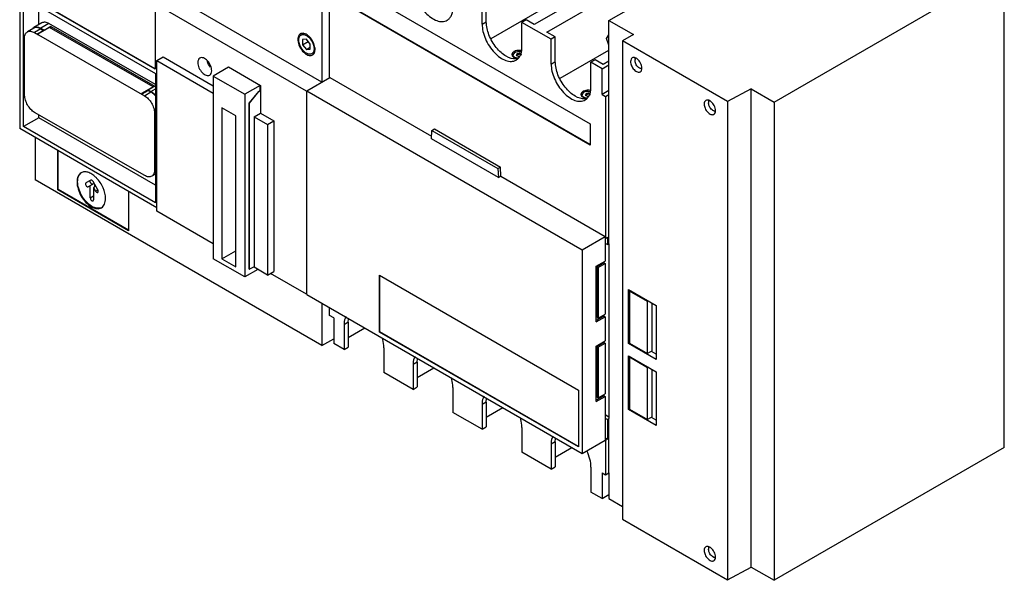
# Model space of a CAD drawing. Header units: millimetres. Extents: x 67 to 521, y 166 to 655.
# Tile 1 of 3: x 67 to 521, y 166 to 425. Entities that reach past the tile are written whole.
import ezdxf

# ---------------------------------------------------------------- set-up
doc = ezdxf.new("R2010")
doc.units = ezdxf.units.MM
doc.header["$LTSCALE"] = 53.423274
doc.layers.get('0').update_dxf_attribs({"linetype": 'CONTINUOUS'})

msp = doc.modelspace()

# ---------------------------------------------------------------- linework, layer by layer
at = {"color": 7, "linetype": 'Continuous'}
for p, q in [((206.56, 495.08), (206.56, 396.12)), ((338.93, 424.54), (450.37, 488.88)), ((206.56, 396.12), (74.3, 472.49)), ((67.23, 468.26), (67.23, 374.65)), ((199.49, 391.89), (67.23, 468.26)), ((210.11, 398.09), (210.09, 463)), ((415.2, 386.88), (521.26, 448.11)), ((521.26, 227.67), (521.26, 448.11)), ((217.17, 442.18), (330.31, 376.86)), ((339.15, 442.58), (304.48, 422.57)), ((129.7, 402.08), (68.96, 437.15)), ((129.7, 402.25), (69.1, 437.23)), ((310.37, 419.17), (345.04, 439.18)), ((68.93, 375.56), (68.93, 435.17)), ((68.93, 435.17), (129.79, 400.03)), ((330.31, 367.06), (217.17, 432.38)), ((330.31, 367.3), (217.38, 432.5)), ((280.46, 422.78), (280.46, 434.22)), ((282.39, 423.9), (282.39, 435.33)), ((76, 422.51), (76, 431.09)), ((129.7, 430.34), (129.7, 402.08)), ((284.58, 416.2), (307.83, 429.62)), ((77.47, 423.36), (73.72, 421.19)), ((80.7, 423.04), (76.96, 420.88)), ((129.79, 394.92), (80.7, 423.04)), ((280.46, 422.78), (282.39, 423.9)), ((300.77, 424.72), (298.84, 423.6)), ((298.84, 412.17), (298.84, 423.6)), ((312.28, 415.84), (298.84, 423.6)), ((304.48, 422.57), (300.77, 424.72)), ((338.94, 390.41), (338.93, 424.54)), ((338.93, 424.54), (350.28, 417.98)), ((73.73, 420.94), (70.76, 419.23)), ((76.96, 420.63), (73.99, 418.91)), ((73.99, 418.91), (75.88, 417.84)), ((75.35, 418.3), (78.18, 419.94)), ((75.35, 418.3), (75.65, 418.13)), ((81.03, 421.23), (75.65, 418.13)), ((75.88, 417.84), (124.76, 389.82)), ((76.96, 420.88), (78.45, 420.02)), ((76.96, 420.63), (78.18, 419.94)), ((78.45, 420.02), (77.32, 419.37)), ((77.32, 419.37), (77.32, 419.09)), ((77.32, 419.37), (77.46, 419.29)), ((81.63, 421.7), (77.46, 419.29)), ((77.46, 419.17), (77.46, 419.29)), ((78.18, 419.94), (78.18, 419.87)), ((128.76, 393.88), (81.03, 421.23)), ((81.63, 420.88), (81.63, 421.7)), ((81.63, 421.7), (129.57, 394.23)), ((198.21, 418.51), (196.96, 417.79)), ((314.21, 416.96), (310.37, 419.17)), ((337.84, 416.15), (338.94, 417.85)), ((350.28, 417.98), (345.19, 415.04)), ((69.5, 390.05), (69.41, 416.25)), ((199.46, 415.81), (197.69, 415.65)), ((197.69, 415.65), (197.69, 413.29)), ((197.69, 413.29), (200.28, 414.79)), ((197.69, 413.29), (199.45, 411.1)), ((201.22, 413.61), (199.46, 415.81)), ((201.22, 411.25), (201.22, 413.61)), ((314.21, 416.96), (312.28, 415.84)), ((312.28, 404.41), (312.28, 415.84)), ((314.21, 405.53), (314.21, 416.96)), ((338.94, 413.18), (337.84, 416.15)), ((393.61, 387.09), (345.19, 415.04)), ((345.19, 415.04), (345.19, 194.59)), ((199.45, 411.1), (201.22, 412.12)), ((199.45, 411.1), (201.22, 411.25)), ((202.92, 409.68), (201.96, 409.12)), ((294.75, 408.63), (295.57, 409.77)), ((296.53, 409.12), (296.71, 409.22)), ((296.53, 409.12), (296.59, 408.92)), ((296.6, 408.91), (296.71, 408.97)), ((296.71, 408.97), (296.71, 409.22)), ((298.01, 409.34), (297.77, 409.38)), ((297.77, 409.38), (297.77, 409.14)), ((297.77, 409.14), (298.01, 409.1)), ((298.01, 409.1), (298.01, 409.34)), ((316.4, 397.83), (338.94, 410.84)), ((130.44, 406.02), (133.34, 407.7)), ((130.44, 336.62), (130.44, 406.02)), ((130.44, 406.02), (156.46, 391)), ((133.34, 407.7), (156.46, 394.35)), ((294.75, 408.07), (294.75, 408.63)), ((296.24, 408.5), (296.31, 408.36)), ((297.09, 407.91), (297.33, 407.87)), ((312.28, 404.41), (314.21, 405.53)), ((332.59, 406.35), (330.66, 405.23)), ((335.82, 402.25), (330.66, 405.23)), ((330.66, 393.8), (330.66, 405.23)), ((336.3, 404.2), (332.59, 406.35)), ((338.94, 405.72), (336.3, 404.2)), ((129.79, 400.03), (129.79, 340.43)), ((163.54, 402.96), (156.46, 398.88)), ((163.44, 403.02), (163.51, 403.06)), ((163.44, 402.91), (163.44, 403.02)), ((163.54, 402.96), (163.44, 403.02)), ((163.51, 403.06), (178.24, 394.56)), ((335.82, 402.25), (338.94, 404.05)), ((335.82, 390.41), (335.82, 402.25)), ((156.46, 398.88), (156.46, 314.66)), ((156.46, 398.88), (171, 390.49)), ((199.7, 392.08), (210.31, 398.21)), ((210.31, 398.21), (257.17, 371.16)), ((128.76, 393.87), (123.38, 390.77)), ((123.38, 390.77), (123.69, 390.6)), ((123.69, 390.6), (123.55, 390.51)), ((123.69, 390.6), (126.52, 392.23)), ((124.76, 389.82), (127.73, 391.53)), ((129.57, 394.23), (125.4, 391.82)), ((125.4, 391.82), (125.4, 391.59)), ((125.4, 391.82), (125.54, 391.73)), ((126.68, 392.39), (125.54, 391.73)), ((125.54, 391.67), (125.54, 391.73)), ((126.52, 392.23), (127.73, 391.53)), ((126.68, 392.14), (126.68, 392.39)), ((126.68, 392.39), (127.73, 391.78)), ((127.73, 391.78), (129.79, 392.97)), ((128.76, 393.76), (128.76, 393.88)), ((178.07, 394.57), (171, 390.49)), ((171, 390.49), (171, 306.26)), ((177.37, 391.8), (173.12, 386.49)), ((173.22, 386.44), (177.46, 391.75)), ((177.37, 391.8), (178.07, 392.21)), ((177.37, 391.8), (177.46, 391.75)), ((177.46, 391.75), (178.17, 392.16)), ((178.07, 392.21), (178.07, 394.57)), ((178.07, 394.57), (178.17, 394.52)), ((178.07, 392.21), (178.17, 392.16)), ((178.17, 394.52), (178.24, 394.56)), ((178.17, 392.16), (178.17, 394.52)), ((178.24, 394.56), (178.24, 381.78)), ((199.49, 391.89), (199.73, 392.04)), ((199.49, 391.89), (199.49, 298.29)), ((199.7, 298.19), (199.7, 392.08)), ((199.7, 392.08), (326.58, 318.83)), ((326.57, 390.26), (327.39, 391.4)), ((328.35, 390.74), (328.53, 390.85)), ((328.35, 390.74), (328.41, 390.55)), ((328.42, 390.54), (328.53, 390.6)), ((328.53, 390.6), (328.53, 390.85)), ((329.83, 390.97), (329.59, 391.01)), ((329.59, 391.01), (329.59, 390.77)), ((329.59, 390.77), (329.83, 390.73)), ((329.83, 390.73), (329.83, 390.97)), ((338.94, 392.21), (335.82, 390.41)), ((404.59, 393), (393.61, 387.09)), ((404.59, 393), (415.2, 386.88)), ((404.59, 172.55), (404.59, 393)), ((173.12, 309.83), (173.12, 386.49)), ((173.12, 386.49), (173.22, 386.44)), ((173.22, 309.78), (173.22, 386.44)), ((326.57, 389.7), (326.57, 390.26)), ((328.06, 390.13), (328.13, 389.99)), ((328.91, 389.54), (329.15, 389.5)), ((335.82, 390.41), (337.38, 389.51)), ((337.38, 389.51), (338.93, 390.41)), ((337.38, 389.51), (337.38, 324.05)), ((338.93, 321.58), (338.94, 390.41)), ((393.61, 387.09), (393.61, 166.64)), ((415.2, 386.88), (415.2, 166.43)), ((124.88, 353.01), (74.11, 382.11)), ((129.79, 382.11), (129.37, 381.87)), ((129.37, 381.87), (129.46, 355.68)), ((160.49, 384.25), (160.49, 314.63)), ((166.87, 380.57), (160.49, 384.25)), ((175.34, 380.1), (178.24, 381.78)), ((178.24, 381.78), (184.47, 378.18)), ((76, 379.65), (68.93, 375.56)), ((76, 379.65), (76, 381.02)), ((129.79, 348.6), (76, 379.65)), ((166.87, 310.94), (166.87, 380.57)), ((175.34, 380.1), (175.34, 310.7)), ((175.34, 380.1), (181.57, 376.51)), ((181.57, 376.51), (184.47, 378.18)), ((184.47, 378.18), (184.47, 308.78)), ((330.31, 376.86), (330.31, 367.06)), ((130.44, 338.16), (67.23, 374.65)), ((129.79, 340.43), (68.93, 375.56)), ((181.57, 376.51), (181.57, 307.11)), ((257.09, 369.9), (257.33, 373.83)), ((257.33, 373.83), (258.47, 374.49)), ((257.33, 373.83), (287.74, 356.28)), ((258.47, 374.49), (288.87, 356.93)), ((74.3, 370.57), (74.3, 350.99)), ((287.99, 352.06), (257.09, 369.9)), ((84.83, 346.37), (84.83, 364.49)), ((85.04, 346.5), (85.04, 364.37)), ((129.46, 355.69), (129.79, 355.88)), ((287.74, 356.28), (288.87, 356.93)), ((287.74, 356.28), (287.99, 352.06)), ((289.12, 352.71), (288.87, 356.93)), ((206.56, 274.63), (74.3, 350.99)), ((100.01, 350.88), (97.8, 349.61)), ((103.26, 346.46), (101.06, 350.28)), ((129.79, 353.67), (128.11, 352.7)), ((287.99, 352.06), (289.12, 352.71)), ((289.12, 352.71), (337.19, 324.96)), ((85.04, 346.5), (84.83, 346.37)), ((117.36, 327.59), (84.83, 346.37)), ((117.36, 327.84), (85.04, 346.5)), ((101.58, 349.37), (98.85, 347.79)), ((99.79, 342.72), (99.79, 348.33)), ((102.32, 348.08), (101.27, 347.48)), ((101.27, 347.48), (102.21, 345.85)), ((101.27, 347.48), (101.27, 341.87)), ((101.91, 347.84), (101.91, 348.8)), ((102.21, 345.85), (103.26, 346.46)), ((103.26, 345.24), (103.48, 345.72)), ((117.36, 345.71), (117.36, 327.59)), ((99.79, 342.72), (101.27, 343.58)), ((101.06, 341.39), (101.27, 341.87)), ((156.46, 321.6), (130.44, 336.62)), ((326.58, 318.83), (337.19, 324.96)), ((337.19, 324.96), (337.19, 313.58)), ((337.19, 324.16), (337.38, 324.05)), ((337.38, 324.05), (338.26, 324.56)), ((338.26, 324.56), (338.26, 321.19)), ((160.49, 314.63), (166.87, 318.32)), ((326.58, 318.83), (326.58, 224.93)), ((337.19, 321.8), (338.26, 321.19)), ((337.41, 321.15), (337.19, 321.02)), ((337.41, 321.15), (337.41, 321.67)), ((338.26, 321.19), (338.93, 321.58)), ((338.93, 321.58), (338.93, 240.99)), ((171, 306.26), (156.46, 314.66)), ((160.49, 314.63), (166.87, 310.94)), ((333.03, 311.17), (337.19, 313.58)), ((177.01, 309.73), (171, 306.26)), ((173.12, 309.83), (173.22, 309.78)), ((175.34, 310.87), (173.22, 309.78)), ((181.57, 307.11), (175.34, 310.7)), ((181.57, 307.11), (184.47, 308.78)), ((333.03, 285.54), (333.03, 311.17)), ((336.66, 312.74), (333.47, 310.9)), ((333.47, 310.9), (334, 310.59)), ((333.47, 310.9), (333.47, 287.54)), ((334, 310.59), (337.19, 312.43)), ((334, 310.59), (334, 287.24)), ((336.66, 313.27), (336.66, 312.74)), ((336.66, 312.74), (337.19, 312.43)), ((337.19, 312.43), (337.19, 289.08)), ((199.49, 298.29), (182.9, 307.87)), ((233.15, 307.09), (324.94, 254.1)), ((233.15, 280.87), (233.15, 307.09)), ((233.29, 280.96), (233.29, 307.01)), ((348.02, 300.4), (360.76, 293.05)), ((348.02, 275.57), (348.02, 300.4)), ((348.81, 299.95), (348.42, 299.72)), ((356.78, 294.89), (348.42, 299.72)), ((348.42, 299.72), (348.42, 275.79)), ((199.49, 298.29), (199.7, 298.41)), ((199.7, 298.19), (326.58, 224.93)), ((206.56, 294.23), (206.56, 274.63)), ((210.09, 288.52), (210.09, 292.19)), ((357.18, 295.12), (356.78, 294.89)), ((356.78, 270.97), (356.78, 294.89)), ((358.9, 272.19), (358.9, 294.12)), ((360.76, 293.05), (360.76, 268.21)), ((212.01, 287.41), (210.09, 288.52)), ((212.01, 287.41), (212.01, 275.57)), ((336.66, 288.24), (333.03, 286.15)), ((333.03, 285.54), (337.19, 287.94)), ((333.47, 287.54), (334, 287.24)), ((334, 287.24), (337.19, 289.08)), ((336.66, 288.77), (336.66, 288.24)), ((336.66, 288.24), (337.19, 287.94)), ((337.19, 287.94), (337.19, 276.83)), ((218.75, 285.34), (216.82, 284.22)), ((216.82, 284.22), (216.82, 272.79)), ((218.75, 285.34), (218.75, 273.91)), ((218.75, 278.33), (226.42, 282.76)), ((206.56, 274.63), (212.01, 277.78)), ((233.29, 280.96), (233.15, 280.87)), ((324.94, 227.88), (233.15, 280.87)), ((324.94, 228.05), (233.29, 280.96)), ((216.82, 272.79), (212.01, 275.57)), ((216.82, 272.79), (218.75, 273.91)), ((235.2, 273.61), (235.2, 262.18)), ((333.03, 274.43), (337.19, 276.83)), ((333.03, 248.79), (333.03, 274.43)), ((336.66, 276), (333.47, 274.15)), ((333.47, 274.15), (334, 273.85)), ((333.47, 274.15), (333.47, 250.8)), ((334, 273.85), (337.19, 275.69)), ((334, 273.85), (334, 250.5)), ((336.66, 276.53), (336.66, 276)), ((336.66, 276), (337.19, 275.69)), ((337.19, 275.69), (337.19, 252.34)), ((348.42, 275.79), (348.02, 275.57)), ((360.76, 268.21), (348.02, 275.57)), ((348.42, 275.79), (356.78, 270.97)), ((348.02, 269.92), (360.76, 262.57)), ((348.02, 245.09), (348.02, 269.92)), ((348.81, 269.47), (348.42, 269.24)), ((356.78, 264.41), (348.42, 269.24)), ((348.42, 269.24), (348.42, 245.32)), ((358.9, 272.19), (356.78, 270.97)), ((360.76, 270.66), (358.51, 271.96)), ((250.57, 266.97), (248.64, 265.85)), ((248.64, 265.85), (248.64, 254.42)), ((250.57, 266.97), (250.57, 255.54)), ((250.57, 259.96), (258.24, 264.39)), ((357.18, 264.64), (356.78, 264.41)), ((356.78, 240.49), (356.78, 264.41)), ((358.9, 241.72), (358.9, 263.64)), ((248.64, 254.42), (235.2, 262.18)), ((360.76, 262.57), (360.76, 237.73)), ((248.64, 254.42), (250.57, 255.54)), ((267.02, 255.24), (267.02, 243.81)), ((324.94, 254.1), (324.94, 227.88)), ((336.66, 251.5), (333.03, 249.41)), ((333.03, 248.79), (337.19, 251.19)), ((333.47, 250.8), (334, 250.5)), ((334, 250.5), (337.19, 252.34)), ((336.66, 252.03), (336.66, 251.5)), ((336.66, 251.5), (337.19, 251.19)), ((337.19, 251.19), (337.19, 231.06)), ((282.39, 248.6), (280.46, 247.48)), ((280.46, 247.48), (280.46, 236.05)), ((282.39, 248.6), (282.39, 237.17)), ((282.39, 241.59), (290.06, 246.02)), ((348.42, 245.32), (348.02, 245.09)), ((348.42, 245.32), (356.78, 240.49)), ((280.46, 236.05), (267.02, 243.81)), ((338.93, 241.64), (337.19, 242.65)), ((337.19, 241.22), (338.26, 240.6)), ((338.26, 240.6), (338.93, 240.99)), ((338.95, 215.91), (338.93, 240.99)), ((360.76, 237.73), (348.02, 245.09)), ((358.9, 241.72), (356.78, 240.49)), ((360.76, 240.18), (358.5, 241.49)), ((280.46, 236.05), (282.39, 237.17)), ((298.84, 236.87), (298.84, 225.44)), ((338.26, 240.6), (338.26, 231.46)), ((338.26, 231.46), (337.19, 232.07)), ((314.21, 230.23), (312.28, 229.11)), ((312.28, 229.11), (312.28, 217.68)), ((314.21, 230.23), (314.21, 218.79)), ((314.21, 223.22), (321.88, 227.65)), ((326.58, 224.93), (337.19, 231.06)), ((337.38, 230.95), (337.19, 231.06)), ((337.38, 230.95), (338.26, 231.46)), ((337.38, 230.95), (337.38, 215.03)), ((521.26, 227.67), (415.2, 166.43)), ((312.28, 217.68), (298.84, 225.44)), ((312.28, 217.68), (314.21, 218.79)), ((330.66, 218.5), (330.66, 207.07)), ((335.82, 215.92), (337.38, 215.03)), ((335.82, 215.92), (335.82, 204.09)), ((337.38, 215.03), (338.95, 215.91)), ((338.97, 215.9), (338.97, 204.06)), ((335.82, 204.09), (330.66, 207.07)), ((335.82, 204.09), (338.97, 205.9)), ((338.97, 204.06), (345.19, 200.47)), ((345.19, 194.59), (393.61, 166.64)), ((393.61, 166.64), (404.59, 172.55)), ((404.59, 172.55), (415.2, 166.43))]:
    msp.add_line(p, q, dxfattribs=at)
for centre, radius, start, end in [((197.62, 416.65), 1.92, 122.4093, 134.6152), ((197.59, 416.68), 1.88, 119.998, 122.3394), ((197.6, 416.68), 1.89, 113.272, 119.9884), ((200.99, 415.75), 5.5, 180.0284, 183.1292), ((201.32, 410.23), 1.88, 299.998, 302.3434), ((201.3, 410.26), 1.92, 302.4132, 314.6151), ((198.44, 411.41), 4.56, 358.5991, 0.0041), ((295.34, 408.79), 1.11, 172.6382, 180.0073), ((296.69, 407.57), 2.98, 119.9918, 122.0212), ((296.84, 407.3), 3.28, 116.0426, 119.9529), ((201.32, 410.23), 1.89, 293.2834, 299.9884), ((297.54, 412.44), 5.57, 262.6588, 264.0953), ((124.67, 386.45), 6.15, 58.7768, 60.1788), ((327.16, 390.42), 1.11, 172.6382, 180.0073), ((328.51, 389.2), 2.98, 119.9918, 122.0212), ((328.66, 388.93), 3.28, 116.0426, 119.9529), ((329.36, 394.07), 5.57, 262.6588, 264.0953), ((101.47, 350.52), 1.79, 201.7436, 215.3129), ((93.15, 342.68), 13.24, 43.9929, 46.7919)]:
    msp.add_arc(centre, radius, start, end, dxfattribs=at)
for points, knots in [([(248.64, 441.16), (248.64, 440.04), (248.95, 437.71), (250.11, 434.28), (251.9, 430.97), (254.17, 428.07), (256.74, 425.79), (259.42, 424.32), (262.05, 423.8), (263.68, 424.22), (264.33, 424.59)], [0, 0, 0, 0, 0.128832, 0.270572, 0.41789, 0.562387, 0.696201, 0.813592, 0.913064, 1, 1, 1, 1]), ([(264.33, 424.59), (264.76, 424.84), (265.56, 425.51), (266.41, 426.91), (266.92, 428.63), (267.02, 429.88), (267.02, 430.54)], [0, 0, 0, 0, 0.217784, 0.450917, 0.710308, 1, 1, 1, 1]), ([(80.7, 423.04), (80.17, 423.35), (79.1, 423.79), (77.91, 423.61), (77.47, 423.35)], [0, 0, 0, 0, 0.55051, 1, 1, 1, 1]), ([(280.46, 422.78), (280.46, 421.67), (280.77, 419.34), (281.93, 415.91), (283.72, 412.6), (285.99, 409.69), (288.56, 407.42), (291.24, 405.95), (293.87, 405.43), (295.5, 405.84), (296.15, 406.22)], [0, 0, 0, 0, 0.128832, 0.270572, 0.41789, 0.562387, 0.696201, 0.813592, 0.913064, 1, 1, 1, 1]), ([(296.19, 406.75), (294.61, 406.6), (291.99, 407.52), (289.08, 409.7), (286.12, 412.85), (283.4, 417.56), (282.39, 421.85), (282.39, 423.9)], [0, 0, 0, 0, 0.199825, 0.323527, 0.458981, 0.741798, 1, 1, 1, 1]), ([(69.41, 416.25), (69.41, 416.87), (69.57, 418.02), (70.32, 418.97), (70.76, 419.22)], [0, 0, 0, 0, 0.550834, 1, 1, 1, 1]), ([(70.76, 419.22), (71.2, 419.48), (72.39, 419.66), (73.46, 419.22), (73.99, 418.91)], [0, 0, 0, 0, 0.449491, 1, 1, 1, 1]), ([(74.26, 421.41), (74.46, 421.47), (75.39, 421.58), (76.33, 421.24), (76.96, 420.88)], [0, 0, 0, 0, 0.22164, 1, 1, 1, 1]), ([(76.96, 420.63), (76.73, 420.76), (75.91, 421.17), (74.91, 421.33), (74.27, 421.16)], [0, 0, 0, 0, 0.28595, 1, 1, 1, 1]), ([(196.27, 418.02), (196.14, 417.89), (195.64, 417.24), (195.49, 416.38), (195.49, 415.75)], [0, 0, 0, 0, 0.221354, 1, 1, 1, 1]), ([(198.25, 418.52), (198.12, 418.54), (197.66, 418.61), (197.17, 418.55), (196.85, 418.41)], [0, 0, 0, 0, 0.269951, 1, 1, 1, 1]), ([(197.38, 417.96), (197.53, 418), (198.25, 418.09), (198.97, 417.82), (199.46, 417.54)], [0, 0, 0, 0, 0.221497, 1, 1, 1, 1]), ([(200.91, 416.88), (200.71, 417.09), (199.94, 417.8), (198.99, 418.36), (198.25, 418.52)], [0, 0, 0, 0, 0.280715, 1, 1, 1, 1]), ([(195.5, 415.45), (195.55, 414.42), (196.19, 412.34), (197.43, 410.57), (198.22, 409.82)], [0, 0, 0, 0, 0.487552, 1, 1, 1, 1]), ([(195.92, 415.5), (195.92, 415.7), (195.96, 416.41), (196.24, 417.14), (196.6, 417.51)], [0, 0, 0, 0, 0.286031, 1, 1, 1, 1]), ([(199.46, 409.37), (198.95, 409.66), (198, 410.46), (196.9, 411.98), (196.14, 413.69), (195.92, 414.92), (195.92, 415.5)], [0, 0, 0, 0, 0.237252, 0.499999, 0.762746, 1, 1, 1, 1]), ([(199.46, 417.54), (199.96, 417.25), (200.91, 416.45), (202.02, 414.93), (202.77, 413.22), (202.99, 411.99), (202.99, 411.41)], [0, 0, 0, 0, 0.237252, 0.499999, 0.762746, 1, 1, 1, 1]), ([(202.55, 414.54), (202.44, 414.75), (201.99, 415.59), (201.41, 416.36), (200.91, 416.88)], [0, 0, 0, 0, 0.253843, 1, 1, 1, 1]), ([(203.42, 411.16), (203.42, 411.43), (203.33, 412.6), (202.95, 413.73), (202.55, 414.54)], [0, 0, 0, 0, 0.229905, 1, 1, 1, 1]), ([(198.22, 409.82), (198.41, 409.64), (199.13, 409.02), (199.99, 408.53), (200.66, 408.39)], [0, 0, 0, 0, 0.279193, 1, 1, 1, 1]), ([(201.96, 409.13), (201.62, 408.93), (200.7, 408.79), (199.87, 409.13), (199.46, 409.37)], [0, 0, 0, 0, 0.449168, 1, 1, 1, 1]), ([(202.99, 411.3), (202.99, 411.11), (202.93, 410.43), (202.66, 409.75), (202.32, 409.4)], [0, 0, 0, 0, 0.284528, 1, 1, 1, 1]), ([(202.65, 408.89), (202.78, 409.02), (203.28, 409.67), (203.42, 410.53), (203.42, 411.16)], [0, 0, 0, 0, 0.221354, 1, 1, 1, 1]), ([(295.12, 410.09), (294.89, 409.95), (294.49, 409.63), (294.27, 409.16), (294.24, 408.93)], [0, 0, 0, 0, 0.544899, 1, 1, 1, 1]), ([(298.45, 410.63), (298.19, 410.68), (297.16, 410.77), (296.09, 410.59), (295.4, 410.25)], [0, 0, 0, 0, 0.259439, 1, 1, 1, 1]), ([(295.57, 409.77), (295.96, 410), (296.89, 410.27), (297.84, 410.26), (298.33, 410.18)], [0, 0, 0, 0, 0.477792, 1, 1, 1, 1]), ([(296.15, 406.22), (296.58, 406.47), (297.38, 407.14), (298.23, 408.54), (298.74, 410.26), (298.84, 411.51), (298.84, 412.17)], [0, 0, 0, 0, 0.217784, 0.450917, 0.710308, 1, 1, 1, 1]), ([(296.59, 408.92), (296.59, 408.89), (296.56, 408.72), (296.43, 408.6), (296.32, 408.54)], [0, 0, 0, 0, 0.220961, 1, 1, 1, 1]), ([(297.7, 409.34), (297.64, 409.3), (297.32, 409.17), (296.96, 409.16), (296.71, 409.22)], [0, 0, 0, 0, 0.230395, 1, 1, 1, 1]), ([(297.06, 408.94), (297.12, 408.94), (297.34, 408.95), (297.56, 409.01), (297.7, 409.09)], [0, 0, 0, 0, 0.267311, 1, 1, 1, 1]), ([(298.01, 409.1), (298.03, 409.05), (298.14, 408.83), (298.39, 408.73), (298.58, 408.68)], [0, 0, 0, 0, 0.204568, 1, 1, 1, 1]), ([(298.63, 408.92), (298.57, 408.93), (298.34, 408.99), (298.12, 409.13), (298.04, 409.27)], [0, 0, 0, 0, 0.295756, 1, 1, 1, 1]), ([(150.31, 407.14), (150, 406.96), (149.47, 406.3), (149.37, 405.49), (149.37, 405.06)], [0, 0, 0, 0, 0.44917, 1, 1, 1, 1]), ([(149.37, 405.06), (149.37, 404.25), (149.81, 402.57), (150.97, 400.78), (152.19, 399.69), (153.13, 399.18), (154.05, 399), (154.62, 399.14), (154.85, 399.28)], [0, 0, 0, 0, 0.269904, 0.561308, 0.69545, 0.813135, 0.912853, 1, 1, 1, 1]), ([(155.79, 401.35), (155.79, 402.16), (155.34, 403.85), (154.19, 405.63), (152.96, 406.72), (152.02, 407.23), (151.1, 407.42), (150.53, 407.27), (150.31, 407.14)], [0, 0, 0, 0, 0.269904, 0.561308, 0.69545, 0.813135, 0.912853, 1, 1, 1, 1]), ([(200.66, 408.39), (200.79, 408.37), (201.26, 408.3), (201.75, 408.36), (202.06, 408.5)], [0, 0, 0, 0, 0.269956, 1, 1, 1, 1]), ([(294.52, 408.01), (294.57, 407.95), (294.76, 407.73), (295, 407.55), (295.2, 407.44)], [0, 0, 0, 0, 0.231679, 1, 1, 1, 1]), ([(295.58, 407.48), (295.34, 407.61), (294.94, 407.92), (294.75, 408.41), (294.75, 408.63)], [0, 0, 0, 0, 0.551088, 1, 1, 1, 1]), ([(295.2, 407.44), (295.25, 407.41), (295.49, 407.28), (295.73, 407.18), (295.92, 407.12)], [0, 0, 0, 0, 0.238922, 1, 1, 1, 1]), ([(297.1, 407.03), (296.96, 407.05), (296.43, 407.12), (295.92, 407.29), (295.58, 407.48)], [0, 0, 0, 0, 0.267088, 1, 1, 1, 1]), ([(295.92, 407.12), (296, 407.1), (296.29, 407.01), (296.6, 406.95), (296.83, 406.92)], [0, 0, 0, 0, 0.242992, 1, 1, 1, 1]), ([(296.31, 408.36), (296.37, 408.36), (296.6, 408.32), (296.82, 408.23), (296.95, 408.12)], [0, 0, 0, 0, 0.277555, 1, 1, 1, 1]), ([(312.28, 404.41), (312.28, 403.3), (312.59, 400.97), (313.75, 397.54), (315.54, 394.23), (317.81, 391.32), (320.38, 389.05), (323.06, 387.58), (325.69, 387.05), (327.32, 387.47), (327.97, 387.85)], [0, 0, 0, 0, 0.128832, 0.270572, 0.41789, 0.562387, 0.696201, 0.813592, 0.913064, 1, 1, 1, 1]), ([(328.01, 388.38), (326.43, 388.23), (323.81, 389.15), (320.9, 391.33), (317.94, 394.48), (315.22, 399.19), (314.21, 403.48), (314.21, 405.53)], [0, 0, 0, 0, 0.199825, 0.323527, 0.458981, 0.741798, 1, 1, 1, 1]), ([(349.69, 407.24), (349.44, 407.1), (349.01, 406.56), (348.93, 405.9), (348.93, 405.55)], [0, 0, 0, 0, 0.44917, 1, 1, 1, 1]), ([(348.93, 405.55), (348.93, 404.88), (349.29, 403.51), (350.23, 402.05), (351.24, 401.16), (352, 400.74), (352.75, 400.59), (353.22, 400.71), (353.4, 400.82)], [0, 0, 0, 0, 0.269904, 0.561308, 0.69545, 0.813135, 0.912853, 1, 1, 1, 1]), ([(351.1, 407.27), (350.86, 407.36), (350.38, 407.48), (349.89, 407.36), (349.69, 407.24)], [0, 0, 0, 0, 0.535942, 1, 1, 1, 1]), ([(350.98, 405.99), (350.98, 406.11), (351.01, 406.53), (351.18, 406.96), (351.4, 407.16)], [0, 0, 0, 0, 0.287749, 1, 1, 1, 1]), ([(352.97, 402.56), (352.38, 402.89), (351.45, 403.97), (350.98, 405.31), (350.98, 405.99)], [0, 0, 0, 0, 0.499703, 1, 1, 1, 1]), ([(352.01, 406.74), (351.94, 406.8), (351.66, 407.01), (351.35, 407.18), (351.1, 407.27)], [0, 0, 0, 0, 0.266265, 1, 1, 1, 1]), ([(354.17, 402.52), (354.17, 403.31), (353.67, 404.91), (352.66, 406.23), (352.01, 406.74)], [0, 0, 0, 0, 0.489696, 1, 1, 1, 1]), ([(154.85, 399.28), (155.15, 399.45), (155.68, 400.11), (155.79, 400.92), (155.79, 401.35)], [0, 0, 0, 0, 0.44917, 1, 1, 1, 1]), ([(354.19, 402.35), (354.1, 402.32), (353.68, 402.24), (353.26, 402.39), (352.97, 402.56)], [0, 0, 0, 0, 0.221114, 1, 1, 1, 1]), ([(354.01, 402.06), (353.94, 402.09), (353.66, 402.22), (353.41, 402.38), (353.23, 402.53)], [0, 0, 0, 0, 0.236469, 1, 1, 1, 1]), ([(353.4, 400.82), (353.65, 400.96), (354.09, 401.5), (354.17, 402.16), (354.17, 402.52)], [0, 0, 0, 0, 0.44917, 1, 1, 1, 1]), ([(128.66, 390.89), (128.58, 390.96), (128.29, 391.19), (127.97, 391.4), (127.73, 391.53)], [0, 0, 0, 0, 0.258887, 1, 1, 1, 1]), ([(127.86, 391.71), (127.94, 391.66), (128.26, 391.45), (128.57, 391.22), (128.79, 391.03)], [0, 0, 0, 0, 0.241282, 1, 1, 1, 1]), ([(129.86, 389.71), (129.77, 389.82), (129.39, 390.24), (128.98, 390.63), (128.66, 390.89)], [0, 0, 0, 0, 0.25736, 1, 1, 1, 1]), ([(128.79, 391.03), (128.88, 390.95), (129.26, 390.62), (129.61, 390.25), (129.86, 389.96)], [0, 0, 0, 0, 0.2433, 1, 1, 1, 1]), ([(326.94, 391.72), (326.71, 391.58), (326.31, 391.26), (326.09, 390.78), (326.06, 390.56)], [0, 0, 0, 0, 0.544899, 1, 1, 1, 1]), ([(330.27, 392.26), (330.01, 392.31), (328.98, 392.4), (327.91, 392.22), (327.22, 391.88)], [0, 0, 0, 0, 0.259439, 1, 1, 1, 1]), ([(327.39, 391.4), (327.78, 391.63), (328.71, 391.9), (329.66, 391.89), (330.15, 391.81)], [0, 0, 0, 0, 0.477792, 1, 1, 1, 1]), ([(327.97, 387.85), (328.4, 388.1), (329.2, 388.77), (330.05, 390.17), (330.56, 391.89), (330.66, 393.14), (330.66, 393.8)], [0, 0, 0, 0, 0.217784, 0.450917, 0.710308, 1, 1, 1, 1]), ([(328.41, 390.55), (328.41, 390.51), (328.38, 390.35), (328.25, 390.23), (328.14, 390.17)], [0, 0, 0, 0, 0.220961, 1, 1, 1, 1]), ([(329.52, 390.97), (329.46, 390.93), (329.14, 390.8), (328.78, 390.79), (328.53, 390.85)], [0, 0, 0, 0, 0.230395, 1, 1, 1, 1]), ([(328.88, 390.57), (328.94, 390.57), (329.16, 390.58), (329.38, 390.64), (329.52, 390.72)], [0, 0, 0, 0, 0.267311, 1, 1, 1, 1]), ([(329.83, 390.73), (329.85, 390.68), (329.96, 390.46), (330.21, 390.36), (330.4, 390.31)], [0, 0, 0, 0, 0.204568, 1, 1, 1, 1]), ([(330.45, 390.55), (330.39, 390.56), (330.16, 390.62), (329.94, 390.76), (329.86, 390.9)], [0, 0, 0, 0, 0.295756, 1, 1, 1, 1]), ([(74.11, 382.11), (73.46, 382.48), (72.22, 383.52), (70.78, 385.48), (69.79, 387.71), (69.5, 389.3), (69.5, 390.05)], [0, 0, 0, 0, 0.236912, 0.499531, 0.762405, 1, 1, 1, 1]), ([(124.76, 389.82), (125.41, 389.44), (126.65, 388.41), (128.09, 386.44), (129.08, 384.21), (129.37, 382.63), (129.37, 381.87)], [0, 0, 0, 0, 0.236912, 0.499531, 0.762405, 1, 1, 1, 1]), ([(326.34, 389.64), (326.39, 389.58), (326.58, 389.36), (326.82, 389.18), (327.02, 389.07)], [0, 0, 0, 0, 0.231679, 1, 1, 1, 1]), ([(327.4, 389.11), (327.16, 389.24), (326.76, 389.55), (326.57, 390.04), (326.57, 390.26)], [0, 0, 0, 0, 0.551088, 1, 1, 1, 1]), ([(327.02, 389.07), (327.07, 389.04), (327.31, 388.91), (327.55, 388.81), (327.74, 388.75)], [0, 0, 0, 0, 0.238922, 1, 1, 1, 1]), ([(328.92, 388.66), (328.78, 388.68), (328.25, 388.75), (327.74, 388.92), (327.4, 389.11)], [0, 0, 0, 0, 0.267088, 1, 1, 1, 1]), ([(327.74, 388.75), (327.82, 388.73), (328.11, 388.64), (328.42, 388.58), (328.65, 388.55)], [0, 0, 0, 0, 0.242992, 1, 1, 1, 1]), ([(328.13, 389.99), (328.19, 389.98), (328.42, 389.95), (328.64, 389.86), (328.77, 389.75)], [0, 0, 0, 0, 0.277555, 1, 1, 1, 1]), ([(383.64, 387.65), (383.38, 387.5), (382.95, 386.96), (382.87, 386.3), (382.87, 385.95)], [0, 0, 0, 0, 0.44917, 1, 1, 1, 1]), ([(382.87, 385.95), (382.87, 385.29), (383.23, 383.91), (384.17, 382.45), (385.18, 381.56), (385.94, 381.15), (386.69, 381), (387.16, 381.12), (387.35, 381.22)], [0, 0, 0, 0, 0.269904, 0.561308, 0.69545, 0.813135, 0.912853, 1, 1, 1, 1]), ([(385.05, 387.68), (384.8, 387.77), (384.32, 387.88), (383.83, 387.76), (383.64, 387.65)], [0, 0, 0, 0, 0.535942, 1, 1, 1, 1]), ([(384.92, 386.39), (384.92, 386.52), (384.95, 386.93), (385.12, 387.36), (385.35, 387.56)], [0, 0, 0, 0, 0.287749, 1, 1, 1, 1]), ([(386.91, 382.96), (386.32, 383.3), (385.39, 384.37), (384.92, 385.71), (384.92, 386.39)], [0, 0, 0, 0, 0.499703, 1, 1, 1, 1]), ([(385.96, 387.15), (385.88, 387.21), (385.6, 387.41), (385.29, 387.59), (385.05, 387.68)], [0, 0, 0, 0, 0.266265, 1, 1, 1, 1]), ([(388.11, 382.92), (388.11, 383.71), (387.62, 385.32), (386.6, 386.64), (385.96, 387.15)], [0, 0, 0, 0, 0.489696, 1, 1, 1, 1]), ([(388.13, 382.75), (388.05, 382.72), (387.63, 382.64), (387.2, 382.8), (386.91, 382.96)], [0, 0, 0, 0, 0.221114, 1, 1, 1, 1]), ([(387.95, 382.46), (387.88, 382.49), (387.61, 382.62), (387.35, 382.79), (387.17, 382.93)], [0, 0, 0, 0, 0.236469, 1, 1, 1, 1]), ([(387.35, 381.22), (387.6, 381.37), (388.03, 381.91), (388.11, 382.57), (388.11, 382.92)], [0, 0, 0, 0, 0.44917, 1, 1, 1, 1]), ([(95.6, 354.27), (95.29, 354.09), (94.72, 353.61), (94.11, 352.61), (93.74, 351.38), (93.67, 350.48), (93.67, 350.01)], [0, 0, 0, 0, 0.217766, 0.450897, 0.71037, 1, 1, 1, 1]), ([(93.96, 350.17), (93.96, 351.01), (94.15, 352.56), (95.09, 353.89), (95.65, 354.28)], [0, 0, 0, 0, 0.54898, 1, 1, 1, 1]), ([(102.21, 352.33), (101.67, 352.83), (100.57, 353.7), (98.8, 354.55), (97.08, 354.81), (96.03, 354.52), (95.6, 354.27)], [0, 0, 0, 0, 0.303387, 0.569522, 0.797547, 1, 1, 1, 1]), ([(129.46, 355.68), (129.46, 355.05), (129.31, 353.9), (128.55, 352.95), (128.11, 352.7)], [0, 0, 0, 0, 0.550834, 1, 1, 1, 1]), ([(93.67, 350.01), (93.67, 348.93), (94.08, 346.66), (95.49, 343.46), (97.55, 340.65), (99.32, 339.16), (100.25, 338.62)], [0, 0, 0, 0, 0.237241, 0.500001, 0.76276, 1, 1, 1, 1]), ([(100.53, 338.78), (99.6, 339.32), (97.83, 340.81), (95.77, 343.63), (94.36, 346.82), (93.96, 349.1), (93.96, 350.17)], [0, 0, 0, 0, 0.23724, 0.499999, 0.762759, 1, 1, 1, 1]), ([(97.8, 349.61), (97.77, 349.59), (97.62, 349.47), (97.58, 349.27), (97.58, 349.13)], [0, 0, 0, 0, 0.22091, 1, 1, 1, 1]), ([(99.7, 350.35), (99.7, 350.41), (99.72, 350.58), (99.81, 350.77), (99.92, 350.83)], [0, 0, 0, 0, 0.295505, 1, 1, 1, 1]), ([(99.81, 349.85), (99.79, 349.9), (99.74, 350.06), (99.7, 350.23), (99.7, 350.35)], [0, 0, 0, 0, 0.266876, 1, 1, 1, 1]), ([(101.06, 350.28), (100.99, 350.39), (100.83, 350.6), (100.52, 350.88), (100.16, 350.97), (100.01, 350.88)], [0, 0, 0, 0, 0.311833, 0.593277, 1, 1, 1, 1]), ([(106.83, 342.42), (106.83, 344.1), (105.89, 347.59), (103.94, 350.57), (102.67, 351.87)], [0, 0, 0, 0, 0.48128, 1, 1, 1, 1]), ([(128.11, 352.7), (127.68, 352.45), (126.48, 352.27), (125.42, 352.71), (124.88, 353.01)], [0, 0, 0, 0, 0.449491, 1, 1, 1, 1]), ([(97.58, 349.13), (97.58, 348.94), (97.69, 348.55), (98.02, 348), (98.6, 347.65), (98.85, 347.79)], [0, 0, 0, 0, 0.27769, 0.577355, 1, 1, 1, 1]), ([(100.84, 348.97), (100.77, 348.96), (100.43, 349), (100.17, 349.27), (100.01, 349.48)], [0, 0, 0, 0, 0.201596, 1, 1, 1, 1]), ([(102.21, 345.85), (102.28, 345.73), (102.44, 345.52), (102.76, 345.24), (103.11, 345.16), (103.26, 345.24)], [0, 0, 0, 0, 0.311687, 0.593416, 1, 1, 1, 1]), ([(103.48, 345.72), (103.48, 345.78), (103.46, 346.04), (103.36, 346.29), (103.26, 346.46)], [0, 0, 0, 0, 0.229116, 1, 1, 1, 1]), ([(99.79, 342.72), (99.79, 342.54), (99.9, 342.14), (100.23, 341.59), (100.81, 341.24), (101.06, 341.39)], [0, 0, 0, 0, 0.27778, 0.577423, 1, 1, 1, 1]), ([(104.9, 338.16), (105.21, 338.34), (105.78, 338.82), (106.64, 340.22), (106.83, 341.53), (106.83, 342.42)], [0, 0, 0, 0, 0.218446, 0.452282, 1, 1, 1, 1]), ([(100.25, 338.62), (101.02, 338.18), (102.25, 337.69), (103.89, 337.73), (104.59, 337.98), (104.9, 338.16)], [0, 0, 0, 0, 0.547716, 0.781553, 1, 1, 1, 1]), ([(104.9, 338.18), (104.28, 337.9), (102.68, 337.77), (101.25, 338.37), (100.53, 338.78)], [0, 0, 0, 0, 0.451319, 1, 1, 1, 1]), ([(217.56, 287.98), (217.44, 287.71), (216.97, 286.52), (216.82, 285.21), (216.82, 284.22)], [0, 0, 0, 0, 0.229491, 1, 1, 1, 1]), ([(218.75, 285.34), (218.75, 285.5), (218.76, 286.11), (218.82, 286.72), (218.9, 287.16)], [0, 0, 0, 0, 0.258833, 1, 1, 1, 1]), ([(235.2, 273.61), (235.2, 273.98), (235.13, 275.54), (234.81, 277.08), (234.46, 278.22)], [0, 0, 0, 0, 0.23492, 1, 1, 1, 1]), ([(249.38, 269.61), (249.26, 269.34), (248.79, 268.14), (248.64, 266.84), (248.64, 265.85)], [0, 0, 0, 0, 0.229491, 1, 1, 1, 1]), ([(250.57, 266.97), (250.57, 267.13), (250.58, 267.74), (250.64, 268.35), (250.72, 268.79)], [0, 0, 0, 0, 0.258833, 1, 1, 1, 1]), ([(267.02, 255.24), (267.02, 255.6), (266.95, 257.17), (266.63, 258.71), (266.28, 259.85)], [0, 0, 0, 0, 0.23492, 1, 1, 1, 1]), ([(281.2, 251.24), (281.08, 250.97), (280.61, 249.77), (280.46, 248.47), (280.46, 247.48)], [0, 0, 0, 0, 0.229491, 1, 1, 1, 1]), ([(282.39, 248.6), (282.39, 248.75), (282.4, 249.37), (282.46, 249.98), (282.54, 250.42)], [0, 0, 0, 0, 0.258833, 1, 1, 1, 1]), ([(298.84, 236.87), (298.84, 237.23), (298.77, 238.8), (298.45, 240.34), (298.1, 241.48)], [0, 0, 0, 0, 0.23492, 1, 1, 1, 1]), ([(313.02, 232.87), (312.9, 232.6), (312.43, 231.4), (312.28, 230.1), (312.28, 229.11)], [0, 0, 0, 0, 0.229491, 1, 1, 1, 1]), ([(314.21, 230.23), (314.21, 230.38), (314.22, 230.99), (314.28, 231.61), (314.36, 232.05)], [0, 0, 0, 0, 0.258833, 1, 1, 1, 1]), ([(330.66, 218.5), (330.66, 219.75), (330.27, 222.39), (329.33, 224.88), (328.73, 226.12)], [0, 0, 0, 0, 0.475178, 1, 1, 1, 1]), ([(383.64, 181.89), (383.38, 181.75), (382.95, 181.2), (382.87, 180.55), (382.87, 180.19)], [0, 0, 0, 0, 0.44917, 1, 1, 1, 1]), ([(385.05, 181.92), (384.8, 182.01), (384.32, 182.12), (383.83, 182), (383.64, 181.89)], [0, 0, 0, 0, 0.535942, 1, 1, 1, 1]), ([(384.92, 180.64), (384.92, 180.76), (384.95, 181.17), (385.12, 181.6), (385.35, 181.8)], [0, 0, 0, 0, 0.287749, 1, 1, 1, 1]), ([(385.96, 181.39), (385.88, 181.45), (385.6, 181.65), (385.29, 181.83), (385.05, 181.92)], [0, 0, 0, 0, 0.266265, 1, 1, 1, 1]), ([(382.87, 180.19), (382.87, 179.53), (383.23, 178.15), (384.17, 176.7), (385.18, 175.81), (385.94, 175.39), (386.69, 175.24), (387.16, 175.36), (387.35, 175.46)], [0, 0, 0, 0, 0.269904, 0.561308, 0.69545, 0.813135, 0.912853, 1, 1, 1, 1]), ([(386.91, 177.2), (386.32, 177.54), (385.39, 178.61), (384.92, 179.96), (384.92, 180.64)], [0, 0, 0, 0, 0.499703, 1, 1, 1, 1]), ([(388.11, 177.16), (388.11, 177.95), (387.62, 179.56), (386.6, 180.88), (385.96, 181.39)], [0, 0, 0, 0, 0.489696, 1, 1, 1, 1]), ([(388.13, 176.99), (388.05, 176.96), (387.63, 176.89), (387.2, 177.04), (386.91, 177.2)], [0, 0, 0, 0, 0.221114, 1, 1, 1, 1]), ([(387.95, 176.7), (387.88, 176.73), (387.61, 176.86), (387.35, 177.03), (387.17, 177.17)], [0, 0, 0, 0, 0.236469, 1, 1, 1, 1]), ([(387.35, 175.46), (387.6, 175.61), (388.03, 176.15), (388.11, 176.81), (388.11, 177.16)], [0, 0, 0, 0, 0.44917, 1, 1, 1, 1])]:
    msp.add_open_spline(points, degree=3, knots=knots, dxfattribs=at)
for points in [[(73.25, 420.83), (73.39, 420.97), (73.55, 421.09), (73.72, 421.19)], [(73.72, 421.19), (73.89, 421.29), (74.07, 421.36), (74.26, 421.41)], [(74.27, 421.16), (74.08, 421.11), (73.9, 421.04), (73.73, 420.94)], [(75.35, 418.3), (75.31, 418.27), (75.26, 418.25), (75.21, 418.22)], [(196.6, 417.51), (196.7, 417.61), (196.83, 417.71), (196.96, 417.78)], [(196.96, 417.78), (197.09, 417.86), (197.23, 417.92), (197.38, 417.96)], [(202.32, 409.4), (202.21, 409.3), (202.09, 409.2), (201.96, 409.13)], [(294.23, 408.79), (294.23, 408.66), (294.26, 408.54), (294.3, 408.42)], [(296.52, 408.47), (296.56, 408.53), (296.59, 408.6), (296.59, 408.68)], [(296.71, 408.97), (296.82, 408.95), (296.94, 408.94), (297.06, 408.94)], [(297.77, 409.38), (297.75, 409.37), (297.73, 409.35), (297.7, 409.34)], [(297.7, 409.09), (297.73, 409.11), (297.75, 409.12), (297.77, 409.14)], [(298.04, 409.27), (298.03, 409.3), (298.02, 409.32), (298.01, 409.34)], [(155.24, 402.97), (154.56, 403.74), (154.02, 404.66), (153.7, 405.63)], [(294.3, 408.42), (294.35, 408.27), (294.43, 408.13), (294.52, 408.01)], [(297.04, 406.9), (296.76, 406.82), (296.47, 406.77), (296.19, 406.75)], [(296.32, 408.54), (296.29, 408.53), (296.27, 408.51), (296.24, 408.5)], [(296.39, 408.34), (296.44, 408.38), (296.48, 408.42), (296.52, 408.47)], [(296.95, 408.12), (297.01, 408.07), (297.07, 407.99), (297.09, 407.91)], [(297.33, 407.87), (297.35, 407.89), (297.38, 407.91), (297.4, 407.92)], [(297.4, 407.92), (297.5, 407.97), (297.61, 408.01), (297.72, 408.04)], [(351.05, 406.77), (351.05, 406.95), (351.06, 407.13), (351.09, 407.31)], [(328.53, 390.6), (328.64, 390.58), (328.76, 390.57), (328.88, 390.57)], [(329.59, 391.01), (329.57, 391), (329.55, 390.98), (329.52, 390.97)], [(329.52, 390.72), (329.55, 390.74), (329.57, 390.75), (329.59, 390.77)], [(329.86, 390.9), (329.85, 390.93), (329.84, 390.95), (329.83, 390.97)], [(326.05, 390.42), (326.05, 390.29), (326.08, 390.17), (326.12, 390.05)], [(326.12, 390.05), (326.17, 389.9), (326.25, 389.76), (326.34, 389.64)], [(328.86, 388.53), (328.58, 388.45), (328.29, 388.4), (328.01, 388.38)], [(328.14, 390.17), (328.11, 390.16), (328.09, 390.14), (328.06, 390.13)], [(328.21, 389.97), (328.26, 390.01), (328.3, 390.05), (328.34, 390.1)], [(328.34, 390.1), (328.38, 390.16), (328.41, 390.23), (328.41, 390.31)], [(328.77, 389.75), (328.83, 389.7), (328.89, 389.62), (328.91, 389.54)], [(329.15, 389.5), (329.17, 389.52), (329.2, 389.53), (329.22, 389.55)], [(329.22, 389.55), (329.32, 389.6), (329.43, 389.64), (329.54, 389.67)], [(384.99, 387.17), (384.99, 387.35), (385, 387.53), (385.03, 387.71)], [(384.99, 181.42), (384.99, 181.6), (385, 181.78), (385.03, 181.95)]]:
    msp.add_open_spline(points, degree=3, dxfattribs=at)

doc.saveas('drawing.dxf')
